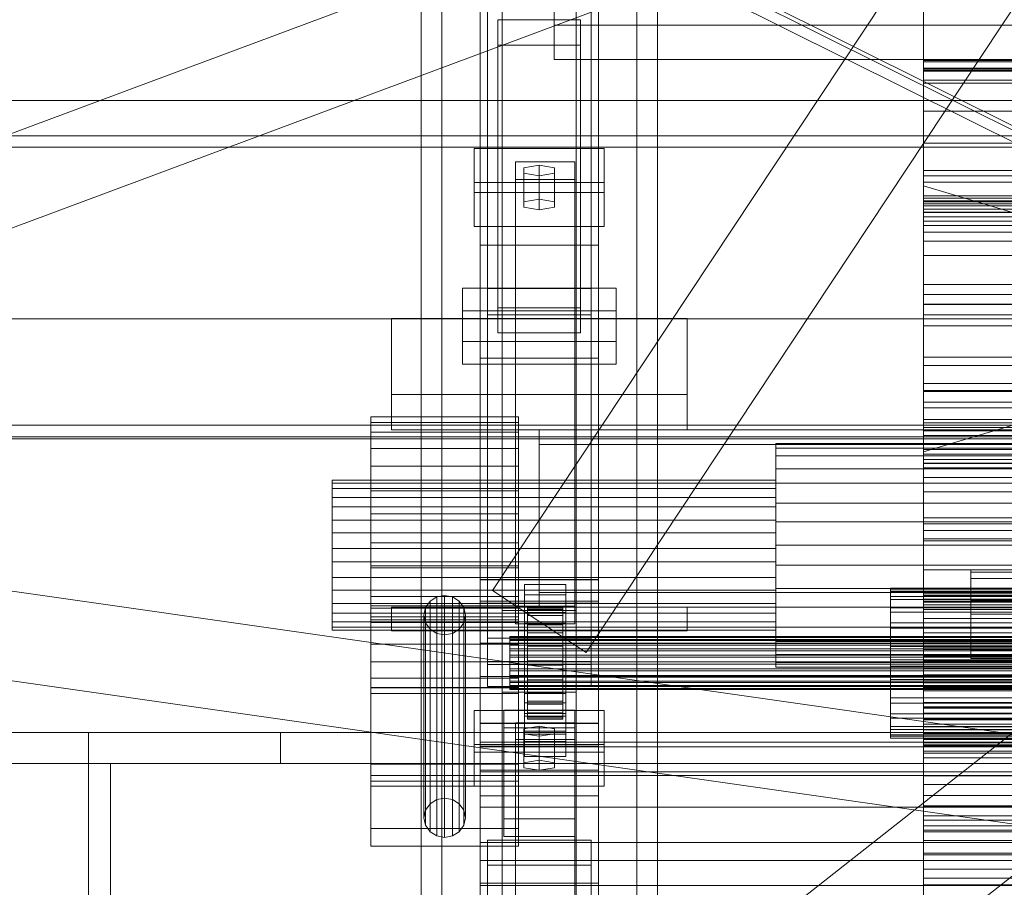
# Model space of a CAD drawing. Header units: millimetres. Extents: x -2233 to 65662, y -50530 to 6847.
# Tile 30 of 256: x -606 to -273, y -35692 to -35399. Entities that reach past the tile are written whole.
import ezdxf

# ---------------------------------------------------------------- set-up
doc = ezdxf.new("R2010")
doc.units = ezdxf.units.MM
for name, color, linetype, lineweight in [('COTAS_O', 1, 'Continuous', 0), ('frontal_C01', 7, 'Continuous', 0), ('frontal_C02', 7, 'Continuous', 0), ('frontal_C03', 7, 'Continuous', 0), ('frontal_C04', 7, 'Continuous', 0), ('frontal_mezcladora', 7, 'Continuous', 0), ('frontal_secador', 7, 'Continuous', 0)]:
    doc.layers.add(name, color=color, linetype=linetype, lineweight=lineweight)
doc.dimstyles.new('R19_100', dxfattribs={"dimtxt": 250, "dimasz": 150, "dimexe": 150, "dimexo": 80, "dimgap": 100, "dimtad": 1, "dimtih": 1, "dimtoh": 1, "dimdsep": 46, "dimcen": 0.09, "dimadec": 0, "dimazin": 0, "dimtfac": 1, "dimtdec": 4, "dimtofl": 0, "dimtmove": 0, "dimatfit": 3, "dimfxl": 1, "dimtolj": 1, "dimtzin": 0, "dimarcsym": 0})

# ---------------------------------------------------------------- blocks, each defined once
blk = doc.blocks.new('DIM_R32_41')
at = {"layer": 'COTAS_O'}
for p, q in [((-1850, -34800), (-1850, -35500)), ((-150, -34800), (-150, -35500)), ((-1850, -35500), (-1700, -35455)), ((-150, -35500), (-300, -35455)), ((-150, -35500), (-1850, -35500)), ((-1850, -35500), (-1700, -35545)), ((-150, -35500), (-300, -35545))]:
    blk.add_line(p, q, dxfattribs=at)
blk.add_text('1700 O', height=250, rotation=180, dxfattribs=at).set_placement((-1000, -35600))
blk = doc.blocks.new('DIM_R32_45')
at = {"layer": 'COTAS_O'}
for p, q in [((-1480, -35300), (-1330, -35255)), ((490, -35300), (340, -35255)), ((-1480, -36000), (-1480, -35300)), ((-1480, -35300), (490, -35300)), ((-1480, -35300), (-1330, -35345)), ((490, -35300), (340, -35345)), ((490, -36000), (490, -35300))]:
    blk.add_line(p, q, dxfattribs=at)
blk.add_text('1970 O', height=250, dxfattribs=at).set_placement((-495, -35200))
blk = doc.blocks.new('DIM_R32_47')
at = {"layer": 'COTAS_O'}
for p, q in [((-1400, -35300), (-1250, -35255)), ((1400, -35300), (1250, -35255)), ((-1400, -36000), (-1400, -35300)), ((-1400, -35300), (1400, -35300)), ((-1400, -35300), (-1250, -35345)), ((1400, -35300), (1250, -35345)), ((1400, -36000), (1400, -35300))]:
    blk.add_line(p, q, dxfattribs=at)
blk.add_text('2800 O', height=250, dxfattribs=at).set_placement((0, -35200))

msp = doc.modelspace()

# ---------------------------------------------------------------- linework, layer by layer
at = {"layer": 'frontal_C01'}
for p, q in [((-470, -35975), (-470, -34524.223)), ((-463, -35975), (-463, -34524.223)), ((-397, -35975), (-397, -34524.223)), ((-390, -35975), (-390, -34524.223)), ((-445.841, -35591.937), (-185.841, -35199.366)), ((-414.159, -35612.92), (-154.159, -35220.349)), ((-470, -35975), (-470, -35229.857)), ((-463, -35975), (-463, -35229.857)), ((-397, -35975), (-397, -35229.857)), ((-390, -35975), (-390, -35229.857)), ((-450, -35596.196), (-450, -35257.491)), ((-410, -35257.491), (-410, -35596.196)), ((-450, -35644.163), (-450, -35305.458)), ((-410, -35644.163), (-410, -35305.458)), ((-450, -35661.489), (-450, -35322.784)), ((-410, -35322.784), (-410, -35661.489)), ((-442.5, -35824.323), (-442.5, -35328.287)), ((-417.5, -35328.287), (-417.5, -35824.323)), ((-447.5, -35615.946), (-447.5, -35337.737)), ((-412.5, -35337.737), (-412.5, -35615.946)), ((-447.5, -35624.413), (-447.5, -35346.205)), ((-412.5, -35624.413), (-412.5, -35346.205)), ((-442.5, -35851.691), (-442.5, -35355.655)), ((-417.5, -35851.691), (-417.5, -35355.655)), ((-450, -35699.862), (-450, -35361.158)), ((-410, -35699.862), (-410, -35361.158)), ((-425, -35400.691), (-425, -35386.353)), ((-444, -35407.349), (-444, -35398.882)), ((-444, -35398.882), (-416, -35398.882)), ((-444, -35496.315), (-444, -35398.882)), ((-425, -35397.865), (-425, -35412.204)), ((-416, -35398.882), (-416, -35407.349)), ((-416, -35398.882), (-416, -35496.315)), ((425, -35400.691), (-425, -35400.691)), ((-425, -35400.691), (-425, -35412.204)), ((-416, -35407.349), (-444, -35407.349)), ((-444, -35407.349), (-444, -35504.782)), ((-416, -35504.782), (-416, -35407.349)), ((-425, -35412.204), (425, -35412.204)), ((-456, -35507.662), (-456, -35489.598)), ((-456, -35489.598), (-404, -35489.598)), ((-456, -35497.272), (-456, -35489.598)), ((-404, -35489.598), (-404, -35507.662)), ((-404, -35489.598), (-404, -35497.272)), ((-416, -35496.315), (-444, -35496.315)), ((-444, -35496.315), (-444, -35504.782)), ((-416, -35504.782), (-416, -35496.315)), ((-404, -35497.272), (-456, -35497.272)), ((-456, -35497.272), (-456, -35515.337)), ((-404, -35515.337), (-404, -35497.272)), ((-444, -35504.782), (-416, -35504.782)), ((-404, -35507.662), (-456, -35507.662)), ((-456, -35507.662), (-456, -35515.337)), ((-404, -35515.337), (-404, -35507.662)), ((-456, -35515.337), (-404, -35515.337)), ((-300, -35593.11), (-300, -35567.39)), ((-300, -35567.39), (-300, -35571.622)), ((-300, -35567.39), (300, -35567.39)), ((-300, -35574.515), (-300, -35569.436)), ((-300, -35569.436), (-300, -35594.884)), ((300, -35569.436), (-300, -35569.436)), ((-300, -35571.622), (-300, -35596.778)), ((300, -35571.622), (-300, -35571.622)), ((-300, -35599.284), (-300, -35574.515)), ((-300, -35574.515), (300, -35574.515)), ((-445.841, -35591.937), (-414.159, -35612.92)), ((-300, -35596.778), (-300, -35593.11)), ((300, -35593.11), (-300, -35593.11)), ((-300, -35642.191), (-300, -35593.594)), ((-300, -35593.594), (300, -35593.594)), ((-300, -35595.946), (-300, -35593.594)), ((-410, -35595.59), (-450, -35595.59)), ((-450, -35595.59), (-450, -35644.769)), ((-450, -35813.418), (-450, -35595.59)), ((-450, -35644.163), (-450, -35596.196)), ((-450, -35596.196), (-410, -35596.196)), ((-410, -35644.769), (-410, -35595.59)), ((-410, -35595.59), (-410, -35813.418)), ((-410, -35596.196), (-410, -35644.163)), ((-300, -35594.884), (-300, -35599.284)), ((-300, -35594.884), (300, -35594.884)), ((300, -35595.501), (-300, -35595.501)), ((-300, -35595.501), (-300, -35643.468)), ((-300, -35595.501), (-300, -35598.324)), ((300, -35595.946), (-300, -35595.946)), ((-300, -35595.946), (-300, -35644.543)), ((-300, -35596.778), (300, -35596.778)), ((-300, -35646.29), (-300, -35598.324)), ((-300, -35598.324), (300, -35598.324)), ((300, -35599.284), (-300, -35599.284)), ((-450, -35621.028), (-450, -35609.738)), ((-450, -35609.738), (450, -35609.738)), ((-450, -35643.314), (-450, -35609.738)), ((-300, -35631.655), (-300, -35611.874)), ((-300, -35611.874), (-300, -35624.284)), ((-300, -35611.874), (300, -35611.874)), ((-412.5, -35615.946), (-447.5, -35615.946)), ((-447.5, -35615.946), (-447.5, -35624.413)), ((-412.5, -35624.413), (-412.5, -35615.946)), ((-300, -35631.341), (-300, -35618.311)), ((-300, -35618.311), (-300, -35637.232)), ((300, -35618.311), (-300, -35618.311)), ((450, -35621.028), (-450, -35621.028)), ((-450, -35621.028), (-450, -35654.605)), ((-447.5, -35624.413), (-412.5, -35624.413)), ((-300, -35624.284), (-300, -35642.407)), ((300, -35624.284), (-300, -35624.284)), ((-452, -35646.63), (-452, -35632.518)), ((-452, -35632.518), (-408, -35632.518)), ((-452, -35644.03), (-452, -35632.518)), ((-408, -35632.518), (-408, -35646.63)), ((-408, -35632.518), (-408, -35644.03)), ((-300, -35648.522), (-300, -35631.341)), ((-300, -35631.341), (300, -35631.341)), ((-300, -35642.407), (-300, -35631.655)), ((300, -35631.655), (-300, -35631.655)), ((-300, -35669.659), (-300, -35633.453)), ((-300, -35633.453), (300, -35633.453)), ((-300, -35640.35), (-300, -35633.453)), ((-438, -35642.397), (-438, -35636.751)), ((-438, -35636.751), (-418, -35636.751)), ((-438, -35787.921), (-438, -35636.751)), ((-418, -35636.751), (-418, -35642.397)), ((-418, -35636.751), (-418, -35787.921)), ((-430, -35637.881), (-435.196, -35638.727)), ((-435.196, -35638.727), (-435.196, -35640.421)), ((-435.196, -35650.239), (-435.196, -35638.727)), ((-424.804, -35638.727), (-430, -35637.881)), ((-430, -35649.393), (-430, -35637.881)), ((-424.804, -35640.421), (-424.804, -35638.727)), ((-424.804, -35650.239), (-424.804, -35638.727)), ((-300, -35637.232), (-300, -35648.522)), ((-300, -35637.232), (300, -35637.232)), ((300, -35639.133), (-300, -35639.133)), ((-300, -35639.133), (-300, -35673.617)), ((-300, -35639.133), (-300, -35646.374)), ((-300, -35643.367), (-300, -35640.036)), ((-300, -35640.036), (-300, -35644.879)), ((300, -35640.036), (-300, -35640.036)), ((450, -35643.314), (-450, -35643.314)), ((-450, -35643.314), (-450, -35654.605)), ((-418, -35642.397), (-438, -35642.397)), ((-438, -35642.397), (-438, -35793.566)), ((-435.196, -35640.421), (-430, -35641.268)), ((-435.196, -35651.933), (-435.196, -35640.421)), ((-430, -35641.268), (-424.804, -35640.421)), ((-430, -35641.268), (-430, -35652.78)), ((-424.804, -35651.933), (-424.804, -35640.421)), ((-418, -35793.566), (-418, -35642.397)), ((300, -35640.35), (-300, -35640.35)), ((-300, -35640.35), (-300, -35676.555)), ((300, -35642.191), (-300, -35642.191)), ((-300, -35642.191), (-300, -35644.543)), ((-300, -35642.407), (300, -35642.407)), ((-300, -35654.647), (-300, -35643.367)), ((300, -35643.367), (-300, -35643.367)), ((-300, -35643.468), (300, -35643.468)), ((-300, -35646.29), (-300, -35643.468)), ((-408, -35644.03), (-452, -35644.03)), ((-452, -35644.03), (-452, -35658.142)), ((-408, -35646.63), (-452, -35646.63)), ((-452, -35646.63), (-452, -35658.142)), ((-410, -35644.163), (-450, -35644.163)), ((-450, -35644.769), (-410, -35644.769)), ((-450, -35862.596), (-450, -35644.769)), ((-450, -35653.355), (-450, -35644.888)), ((-450, -35644.888), (450, -35644.888)), ((-450, -35683.261), (-450, -35644.888)), ((-410, -35862.596), (-410, -35644.769)), ((-408, -35658.142), (-408, -35644.03)), ((-408, -35658.142), (-408, -35646.63)), ((-300, -35644.543), (300, -35644.543)), ((-300, -35644.879), (-300, -35657.568)), ((300, -35644.879), (-300, -35644.879)), ((300, -35646.29), (-300, -35646.29)), ((-300, -35680.858), (-300, -35646.374)), ((-300, -35646.374), (300, -35646.374)), ((-435.196, -35650.239), (-430, -35649.393)), ((-435.196, -35651.933), (-435.196, -35650.239)), ((-430, -35649.393), (-424.804, -35650.239)), ((-424.804, -35650.239), (-424.804, -35651.933)), ((300, -35648.522), (-300, -35648.522)), ((450, -35653.355), (-450, -35653.355)), ((-450, -35653.355), (-450, -35691.729)), ((-430, -35652.78), (-435.196, -35651.933)), ((-424.804, -35651.933), (-430, -35652.78)), ((-450, -35654.605), (450, -35654.605)), ((-300, -35673.107), (-300, -35654.647)), ((300, -35654.647), (-300, -35654.647)), ((-452, -35658.142), (-408, -35658.142)), ((-300, -35657.568), (-300, -35677.238)), ((300, -35657.568), (-300, -35657.568)), ((-450, -35699.862), (-450, -35661.489)), ((-450, -35661.489), (-410, -35661.489)), ((-450, -35829.768), (-450, -35661.489)), ((-410, -35661.489), (-410, -35699.862)), ((-410, -35661.489), (-410, -35829.768)), ((300, -35669.659), (-300, -35669.659)), ((-300, -35669.659), (-300, -35676.555)), ((-300, -35697.488), (-300, -35673.107)), ((300, -35673.107), (-300, -35673.107)), ((-447.5, -35684.909), (-447.5, -35676.442)), ((-447.5, -35676.442), (-412.5, -35676.442)), ((-447.5, -35833.773), (-447.5, -35676.442)), ((-412.5, -35676.442), (-412.5, -35684.909)), ((-412.5, -35676.442), (-412.5, -35833.773)), ((-300, -35673.617), (300, -35673.617)), ((-300, -35680.858), (-300, -35673.617)), ((-300, -35676.555), (300, -35676.555)), ((-300, -35677.238), (-300, -35702.547)), ((300, -35677.238), (-300, -35677.238)), ((450, -35683.261), (-450, -35683.261)), ((-450, -35683.261), (-450, -35691.729)), ((300, -35680.858), (-300, -35680.858)), ((-412.5, -35684.909), (-447.5, -35684.909)), ((-447.5, -35842.241), (-447.5, -35684.909)), ((-412.5, -35842.241), (-412.5, -35684.909)), ((-450, -35691.729), (450, -35691.729))]:
    msp.add_line(p, q, dxfattribs=at)
at = {"layer": 'frontal_C02'}
for p, q in [((-470, -35975), (-470, -34035.57)), ((-463, -35975), (-463, -34035.57)), ((-397, -35975), (-397, -34035.57)), ((-390, -35975), (-390, -34035.57)), ((-470, -35975), (-470, -34840.309)), ((-463, -35975), (-463, -34840.309)), ((-397, -35975), (-397, -34840.309)), ((-390, -35975), (-390, -34840.309)), ((-450, -35475.098), (-450, -35117.436)), ((-410, -35117.436), (-410, -35475.098)), ((-442.5, -35598.77), (-442.5, -35122.744)), ((-417.5, -35122.744), (-417.5, -35598.77)), ((-442.5, -35626.336), (-442.5, -35150.31)), ((-417.5, -35626.336), (-417.5, -35150.31)), ((-450, -35513.28), (-450, -35155.618)), ((-410, -35513.28), (-410, -35155.618)), ((-450, -35588.316), (-450, -35293.654)), ((-410, -35293.654), (-410, -35588.316)), ((-450, -35636.79), (-450, -35342.128)), ((-410, -35636.79), (-410, -35342.128)), ((-300, -35412.599), (-300, -35386.799)), ((-300, -35390.233), (-300, -35415.574)), ((-300, -35390.743), (-300, -35416.016)), ((-300, -35420.221), (-300, -35395.596)), ((-300, -35416.016), (-300, -35412.599)), ((300, -35412.599), (-300, -35412.599)), ((-300, -35461.821), (-300, -35413.037)), ((-300, -35413.037), (300, -35413.037)), ((-300, -35415.228), (-300, -35413.037)), ((300, -35415.228), (-300, -35415.228)), ((-300, -35415.228), (-300, -35464.013)), ((-300, -35415.574), (-300, -35420.221)), ((-300, -35415.574), (300, -35415.574)), ((-300, -35416.016), (300, -35416.016)), ((300, -35416.236), (-300, -35416.236)), ((-300, -35416.236), (-300, -35463.964)), ((-300, -35416.236), (-300, -35419.217)), ((-300, -35466.944), (-300, -35419.217)), ((-300, -35419.217), (300, -35419.217)), ((300, -35420.221), (-300, -35420.221)), ((-300, -35449.832), (-300, -35429.771)), ((-300, -35429.771), (-300, -35441.964)), ((-300, -35429.771), (300, -35429.771)), ((-452, -35457.302), (-452, -35442.4)), ((-452, -35442.4), (-408, -35442.4)), ((-452, -35453.854), (-452, -35442.4)), ((-408, -35442.4), (-408, -35457.302)), ((-408, -35442.4), (-408, -35453.854)), ((-300, -35453.803), (-300, -35440.571)), ((-300, -35440.571), (-300, -35459.19)), ((300, -35440.571), (-300, -35440.571)), ((-300, -35441.964), (-300, -35460.397)), ((300, -35441.964), (-300, -35441.964)), ((-438, -35452.832), (-438, -35446.871)), ((-438, -35446.871), (-418, -35446.871)), ((-438, -35597.285), (-438, -35446.871)), ((-418, -35446.871), (-418, -35452.832)), ((-418, -35446.871), (-418, -35597.285)), ((-430, -35448.063), (-435.196, -35448.957)), ((-435.196, -35448.957), (-435.196, -35450.745)), ((-435.196, -35460.412), (-435.196, -35448.957)), ((-424.804, -35448.957), (-430, -35448.063)), ((-430, -35459.517), (-430, -35448.063)), ((-424.804, -35450.745), (-424.804, -35448.957)), ((-424.804, -35460.412), (-424.804, -35448.957)), ((-300, -35460.397), (-300, -35449.832)), ((300, -35449.832), (-300, -35449.832)), ((-418, -35452.832), (-438, -35452.832)), ((-438, -35452.832), (-438, -35603.246)), ((-435.196, -35450.745), (-430, -35451.639)), ((-435.196, -35462.2), (-435.196, -35450.745)), ((-430, -35451.639), (-424.804, -35450.745)), ((-430, -35451.639), (-430, -35463.094)), ((-424.804, -35462.2), (-424.804, -35450.745)), ((-418, -35603.246), (-418, -35452.832)), ((-300, -35488.364), (-300, -35451.595)), ((-300, -35451.595), (300, -35451.595)), ((-300, -35458.371), (-300, -35451.595)), ((-408, -35453.854), (-452, -35453.854)), ((-452, -35453.854), (-452, -35468.757)), ((-408, -35468.757), (-408, -35453.854)), ((-300, -35470.655), (-300, -35453.803)), ((-300, -35453.803), (300, -35453.803)), ((-408, -35457.302), (-452, -35457.302)), ((-452, -35457.302), (-452, -35468.757)), ((-435.196, -35460.412), (-430, -35459.517)), ((-435.196, -35462.2), (-435.196, -35460.412)), ((-430, -35459.517), (-424.804, -35460.412)), ((-424.804, -35460.412), (-424.804, -35462.2)), ((-408, -35468.757), (-408, -35457.302)), ((300, -35458.371), (-300, -35458.371)), ((-300, -35458.371), (-300, -35495.141)), ((-300, -35459.19), (-300, -35470.655)), ((-300, -35459.19), (300, -35459.19)), ((-300, -35462.917), (-300, -35460.1)), ((-300, -35460.1), (-300, -35465.454)), ((300, -35460.1), (-300, -35460.1)), ((-300, -35460.397), (300, -35460.397)), ((-430, -35463.094), (-435.196, -35462.2)), ((-424.804, -35462.2), (-430, -35463.094)), ((300, -35461.124), (-300, -35461.124)), ((-300, -35461.124), (-300, -35495.006)), ((-300, -35461.124), (-300, -35468.478)), ((300, -35461.821), (-300, -35461.821)), ((-300, -35461.821), (-300, -35464.013)), ((-300, -35473.713), (-300, -35462.917)), ((300, -35462.917), (-300, -35462.917)), ((-300, -35463.964), (300, -35463.964)), ((-300, -35466.944), (-300, -35463.964)), ((-300, -35464.013), (300, -35464.013)), ((-300, -35465.454), (-300, -35478.614)), ((300, -35465.454), (-300, -35465.454)), ((300, -35466.944), (-300, -35466.944)), ((-452, -35468.757), (-408, -35468.757)), ((-300, -35502.36), (-300, -35468.478)), ((-300, -35468.478), (300, -35468.478)), ((300, -35470.655), (-300, -35470.655)), ((-300, -35491.753), (-300, -35473.713)), ((300, -35473.713), (-300, -35473.713)), ((-450, -35513.28), (-450, -35475.098)), ((-450, -35475.098), (-410, -35475.098)), ((-450, -35652.796), (-450, -35475.098)), ((-410, -35475.098), (-410, -35513.28)), ((-410, -35475.098), (-410, -35652.796)), ((-300, -35478.614), (-300, -35498.683)), ((300, -35478.614), (-300, -35478.614)), ((-447.5, -35498.659), (-447.5, -35489.718)), ((-447.5, -35489.718), (-412.5, -35489.718)), ((-447.5, -35608.082), (-447.5, -35489.718)), ((-412.5, -35489.718), (-412.5, -35498.659)), ((-412.5, -35489.718), (-412.5, -35608.082)), ((300, -35488.364), (-300, -35488.364)), ((-300, -35488.364), (-300, -35495.141)), ((-300, -35515.806), (-300, -35491.753)), ((300, -35491.753), (-300, -35491.753)), ((-300, -35495.006), (300, -35495.006)), ((-300, -35502.36), (-300, -35495.006)), ((-300, -35495.141), (300, -35495.141)), ((-480, -35525.585), (-480, -35499.86)), ((-480, -35499.86), (-380, -35499.86)), ((-480, -35537.585), (-480, -35499.86)), ((-412.5, -35498.659), (-447.5, -35498.659)), ((-447.5, -35617.024), (-447.5, -35498.659)), ((-412.5, -35617.024), (-412.5, -35498.659)), ((-380, -35499.86), (-380, -35525.585)), ((-380, -35499.86), (-380, -35537.585)), ((-300, -35498.683), (-300, -35524.294)), ((300, -35498.683), (-300, -35498.683)), ((300, -35502.36), (-300, -35502.36)), ((-410, -35513.28), (-450, -35513.28)), ((-450, -35690.978), (-450, -35513.28)), ((-410, -35690.978), (-410, -35513.28)), ((-300, -35521.943), (-300, -35512.996)), ((-300, -35512.996), (-300, -35530.172)), ((-300, -35512.996), (300, -35512.996)), ((-300, -35544.234), (-300, -35515.806)), ((300, -35515.806), (-300, -35515.806)), ((-300, -35536.826), (-300, -35521.943)), ((300, -35521.943), (-300, -35521.943)), ((-380, -35525.585), (-480, -35525.585)), ((-480, -35525.585), (-480, -35537.585)), ((-380, -35537.585), (-380, -35525.585)), ((-300, -35524.294), (-300, -35553.701)), ((300, -35524.294), (-300, -35524.294)), ((-300, -35539.461), (-300, -35524.558)), ((-300, -35524.558), (300, -35524.558)), ((-300, -35534.104), (-300, -35524.558)), ((-300, -35545.825), (-300, -35528.269)), ((-300, -35528.269), (-300, -35535.177)), ((300, -35528.269), (-300, -35528.269)), ((-300, -35530.172), (-300, -35536.826)), ((300, -35530.172), (-300, -35530.172)), ((-487, -35538.371), (-487, -35533.19)), ((-487, -35533.19), (-487, -35535.136)), ((-437, -35533.19), (-487, -35533.19)), ((-437, -35535.136), (-437, -35533.19)), ((-437, -35533.19), (-437, -35538.371)), ((-487, -35535.136), (-487, -35543.912)), ((-437, -35535.136), (-487, -35535.136)), ((-437, -35543.912), (-437, -35535.136)), ((300, -35534.104), (-300, -35534.104)), ((-300, -35534.104), (-300, -35549.007)), ((-300, -35535.177), (-300, -35550.389)), ((-300, -35535.177), (300, -35535.177)), ((-300, -35536.826), (300, -35536.826)), ((-487, -35549.889), (-487, -35538.371)), ((-437, -35538.371), (-487, -35538.371)), ((-480, -35537.585), (-380, -35537.585)), ((-437, -35538.371), (-437, -35549.889)), ((-430, -35537.585), (-430, -35542.585)), ((430, -35537.585), (-430, -35537.585)), ((300, -35537.865), (-300, -35537.865)), ((-300, -35537.865), (-300, -35548.823)), ((-300, -35537.865), (-300, -35547.622)), ((300, -35539.461), (-300, -35539.461)), ((-300, -35539.461), (-300, -35549.007)), ((430, -35542.585), (-430, -35542.585)), ((-430, -35542.585), (-430, -35592.585)), ((-350, -35546.343), (-350, -35542.154)), ((-350, -35542.154), (-350, -35543.727)), ((350, -35542.154), (-350, -35542.154)), ((-487, -35543.912), (-487, -35558.182)), ((-437, -35543.912), (-487, -35543.912)), ((-437, -35558.182), (-437, -35543.912)), ((-350, -35543.727), (-350, -35550.822)), ((350, -35543.727), (-350, -35543.727)), ((-350, -35555.655), (-350, -35546.343)), ((350, -35546.343), (-350, -35546.343)), ((-300, -35575.099), (-300, -35544.234)), ((-300, -35544.234), (300, -35544.234)), ((-300, -35550.389), (-300, -35545.825)), ((-300, -35545.825), (300, -35545.825)), ((-487, -35565.992), (-487, -35549.889)), ((-437, -35549.889), (-487, -35549.889)), ((-437, -35549.889), (-437, -35565.992)), ((-300, -35558.58), (-300, -35547.622)), ((-300, -35547.622), (300, -35547.622)), ((-300, -35548.823), (300, -35548.823)), ((-300, -35558.58), (-300, -35548.823)), ((-300, -35549.007), (300, -35549.007)), ((-350, -35550.822), (-350, -35562.36)), ((350, -35550.822), (-350, -35550.822)), ((300, -35550.389), (-300, -35550.389)), ((-500, -35557.414), (-500, -35554.603)), ((-500, -35554.603), (-500, -35555.659)), ((-350, -35554.603), (-500, -35554.603)), ((-500, -35555.659), (-500, -35560.42)), ((-350, -35555.659), (-500, -35555.659)), ((-350, -35555.659), (-350, -35554.603)), ((-350, -35554.603), (-350, -35557.414)), ((-350, -35568.674), (-350, -35555.655)), ((350, -35555.655), (-350, -35555.655)), ((-350, -35560.42), (-350, -35555.659)), ((-300, -35553.701), (-300, -35584.901)), ((300, -35553.701), (-300, -35553.701)), ((-500, -35563.663), (-500, -35557.414)), ((-350, -35557.414), (-500, -35557.414)), ((-487, -35558.182), (-487, -35575.773)), ((-437, -35558.182), (-487, -35558.182)), ((-437, -35575.773), (-437, -35558.182)), ((-350, -35557.414), (-350, -35563.663)), ((300, -35558.58), (-300, -35558.58)), ((-500, -35560.42), (-500, -35568.163)), ((-350, -35560.42), (-500, -35560.42)), ((-500, -35572.4), (-500, -35563.663)), ((-350, -35563.663), (-500, -35563.663)), ((-350, -35568.163), (-350, -35560.42)), ((-350, -35562.36), (-350, -35576.583)), ((350, -35562.36), (-350, -35562.36)), ((-350, -35563.663), (-350, -35572.4)), ((-487, -35584.227), (-487, -35565.992)), ((-487, -35565.992), (-437, -35565.992)), ((-437, -35565.992), (-437, -35584.227)), ((-500, -35568.163), (-500, -35577.707)), ((-350, -35568.163), (-500, -35568.163)), ((-350, -35577.707), (-350, -35568.163)), ((-350, -35583.417), (-350, -35568.674)), ((-350, -35568.674), (350, -35568.674)), ((-500, -35582.293), (-500, -35572.4)), ((-500, -35572.4), (-350, -35572.4)), ((-441.754, -35775.364), (-181.754, -35570.656)), ((-350, -35572.4), (-350, -35582.293)), ((-487, -35575.773), (-487, -35594.008)), ((-437, -35575.773), (-487, -35575.773)), ((-437, -35594.008), (-437, -35575.773)), ((-350, -35576.583), (-350, -35591.326)), ((350, -35576.583), (-350, -35576.583)), ((-300, -35606.299), (-300, -35575.099)), ((300, -35575.099), (-300, -35575.099)), ((-500, -35577.707), (-500, -35587.6)), ((-350, -35577.707), (-500, -35577.707)), ((-350, -35587.6), (-350, -35577.707)), ((-500, -35591.837), (-500, -35582.293)), ((-350, -35582.293), (-500, -35582.293)), ((-487, -35658.117), (-487, -35583.604)), ((-487, -35583.604), (-437, -35583.604)), ((-487, -35597.922), (-487, -35583.604)), ((-437, -35583.604), (-437, -35658.117)), ((-437, -35583.604), (-437, -35597.922)), ((-350, -35582.293), (-350, -35591.837)), ((-350, -35597.64), (-350, -35583.417)), ((350, -35583.417), (-350, -35583.417)), ((-487, -35601.818), (-487, -35584.227)), ((-437, -35584.227), (-487, -35584.227)), ((-437, -35584.227), (-437, -35601.818)), ((-300, -35584.901), (-300, -35615.766)), ((300, -35584.901), (-300, -35584.901)), ((-500, -35587.6), (-500, -35596.337)), ((-350, -35587.6), (-500, -35587.6)), ((-410, -35588.205), (-450, -35588.205)), ((-450, -35588.205), (-450, -35636.9)), ((-450, -35723.904), (-450, -35588.205)), ((-450, -35636.79), (-450, -35588.316)), ((-450, -35588.316), (-410, -35588.316)), ((-435, -35593.467), (-435, -35589.89)), ((-435, -35589.89), (-421, -35589.89)), ((-435, -35629.982), (-435, -35589.89)), ((-421, -35589.89), (-421, -35593.467)), ((-421, -35589.89), (-421, -35629.982)), ((-410, -35636.9), (-410, -35588.205)), ((-410, -35588.205), (-410, -35723.904)), ((-410, -35588.316), (-410, -35636.79)), ((-350, -35596.337), (-350, -35587.6)), ((-500, -35599.58), (-500, -35591.837)), ((-350, -35591.837), (-500, -35591.837)), ((-462, -35593.617), (-464.679, -35594.126)), ((-459.321, -35594.126), (-462, -35593.617)), ((-462, -35662.169), (-462, -35593.617)), ((-421, -35593.467), (-435, -35593.467)), ((-435, -35593.467), (-435, -35633.558)), ((-430, -35592.585), (-430, -35597.585)), ((430, -35592.585), (-430, -35592.585)), ((-421, -35633.558), (-421, -35593.467)), ((-350, -35591.326), (-350, -35604.345)), ((350, -35591.326), (-350, -35591.326)), ((-350, -35591.837), (-350, -35599.58)), ((-311.15, -35592.248), (-311.15, -35591.114)), ((-311.15, -35591.114), (-311.15, -35591.711)), ((-311.15, -35591.114), (311.15, -35591.114)), ((-311.15, -35591.711), (-311.15, -35593.996)), ((-311.15, -35591.711), (311.15, -35591.711)), ((-311.15, -35595.033), (-311.15, -35592.248)), ((-311.15, -35592.248), (311.15, -35592.248)), ((-500, -35596.337), (-500, -35602.586)), ((-350, -35596.337), (-500, -35596.337)), ((-487, -35594.008), (-487, -35610.111)), ((-437, -35594.008), (-487, -35594.008)), ((-466.95, -35595.574), (-468.467, -35597.742)), ((-464.679, -35594.126), (-466.95, -35595.574)), ((-466.95, -35664.126), (-466.95, -35595.574)), ((-464.679, -35662.678), (-464.679, -35594.126)), ((-457.05, -35595.574), (-459.321, -35594.126)), ((-459.321, -35662.678), (-459.321, -35594.126)), ((-455.533, -35597.742), (-457.05, -35595.574)), ((-457.05, -35664.126), (-457.05, -35595.574)), ((-437, -35610.111), (-437, -35594.008)), ((-350, -35602.586), (-350, -35596.337)), ((-311.15, -35593.996), (-311.15, -35597.814)), ((-311.15, -35593.996), (311.15, -35593.996)), ((-311.15, -35599.281), (-311.15, -35595.033)), ((-311.15, -35595.033), (311.15, -35595.033)), ((-500, -35604.341), (-500, -35599.58)), ((-350, -35599.58), (-500, -35599.58)), ((-487, -35650.734), (-487, -35597.085)), ((-487, -35597.085), (-437, -35597.085)), ((-487, -35602.812), (-487, -35597.085)), ((-437, -35597.922), (-487, -35597.922)), ((-487, -35597.922), (-487, -35672.435)), ((-480, -35597.585), (-380, -35597.585)), ((-480, -35605.585), (-480, -35597.585)), ((-468.467, -35597.742), (-469, -35600.299)), ((-469, -35600.299), (-468.467, -35602.856)), ((-469, -35668.851), (-469, -35600.299)), ((-468.467, -35666.294), (-468.467, -35597.742)), ((-455, -35600.299), (-455.533, -35597.742)), ((-455.533, -35666.294), (-455.533, -35597.742)), ((-455.533, -35602.856), (-455, -35600.299)), ((-455, -35600.299), (-455, -35668.851)), ((-442.5, -35626.336), (-442.5, -35598.77)), ((-442.5, -35598.77), (-417.5, -35598.77)), ((-418, -35597.285), (-438, -35597.285)), ((-438, -35597.285), (-438, -35603.246)), ((-437, -35597.085), (-437, -35650.734)), ((-437, -35597.085), (-437, -35602.812)), ((-437, -35672.435), (-437, -35597.922)), ((-435, -35603.005), (-435, -35599.428)), ((-435, -35599.428), (-421, -35599.428)), ((-435, -35639.519), (-435, -35599.428)), ((-434, -35607.501), (-434, -35597.509)), ((-434, -35597.509), (-434, -35597.955)), ((-434, -35597.509), (-422, -35597.509)), ((-434, -35598.357), (-434, -35597.509)), ((-434, -35607.712), (-434, -35597.955)), ((-434, -35597.955), (-434, -35599.664)), ((-434, -35597.955), (-422, -35597.955)), ((-434, -35607.902), (-434, -35598.357)), ((-434, -35598.357), (-422, -35598.357)), ((-434, -35600.44), (-434, -35598.357)), ((-434, -35608.522), (-434, -35599.664)), ((-434, -35599.664), (-434, -35602.521)), ((-434, -35599.664), (-422, -35599.664)), ((430, -35597.585), (-430, -35597.585)), ((-422, -35597.955), (-422, -35597.509)), ((-422, -35597.509), (-422, -35607.501)), ((-422, -35597.509), (-422, -35598.357)), ((-422, -35599.664), (-422, -35597.955)), ((-422, -35597.955), (-422, -35607.712)), ((-422, -35598.357), (-422, -35607.902)), ((-422, -35598.357), (-422, -35600.44)), ((-422, -35602.521), (-422, -35599.664)), ((-422, -35599.664), (-422, -35608.522)), ((-421, -35599.428), (-421, -35603.005)), ((-421, -35599.428), (-421, -35639.519)), ((-418, -35603.246), (-418, -35597.285)), ((-417.5, -35598.77), (-417.5, -35626.336)), ((-380, -35605.585), (-380, -35597.585)), ((-350, -35609.178), (-350, -35597.64)), ((350, -35597.64), (-350, -35597.64)), ((-350, -35599.58), (-350, -35604.341)), ((-311.15, -35597.814), (-311.15, -35602.905)), ((-311.15, -35597.814), (311.15, -35597.814)), ((-311.15, -35604.702), (-311.15, -35599.281)), ((-311.15, -35599.281), (311.15, -35599.281)), ((-500, -35602.586), (-500, -35605.397)), ((-350, -35602.586), (-500, -35602.586)), ((-487, -35654.552), (-487, -35600.903)), ((-487, -35600.903), (-437, -35600.903)), ((-487, -35624.767), (-487, -35600.903)), ((-487, -35616.088), (-487, -35601.818)), ((-437, -35601.818), (-487, -35601.818)), ((-437, -35602.812), (-487, -35602.812)), ((-487, -35602.812), (-487, -35656.461)), ((-468.467, -35602.856), (-466.95, -35605.024)), ((-468.467, -35671.408), (-468.467, -35602.856)), ((-457.05, -35605.024), (-455.533, -35602.856)), ((-455.533, -35671.408), (-455.533, -35602.856)), ((-438, -35603.246), (-418, -35603.246)), ((-437, -35600.903), (-437, -35654.552)), ((-437, -35600.903), (-437, -35624.767)), ((-437, -35601.818), (-437, -35616.088)), ((-437, -35656.461), (-437, -35602.812)), ((-421, -35603.005), (-435, -35603.005)), ((-435, -35603.005), (-435, -35643.096)), ((-434, -35608.889), (-434, -35600.44)), ((-434, -35600.44), (-422, -35600.44)), ((-434, -35603.618), (-434, -35600.44)), ((-434, -35609.875), (-434, -35602.521)), ((-434, -35602.521), (-434, -35606.329)), ((-434, -35602.521), (-422, -35602.521)), ((-434, -35610.394), (-434, -35603.618)), ((-434, -35603.618), (-422, -35603.618)), ((-434, -35607.673), (-434, -35603.618)), ((-422, -35600.44), (-422, -35608.889)), ((-422, -35600.44), (-422, -35603.618)), ((-422, -35606.329), (-422, -35602.521)), ((-422, -35602.521), (-422, -35609.875)), ((-422, -35603.618), (-422, -35610.394)), ((-422, -35603.618), (-422, -35607.673)), ((-421, -35643.096), (-421, -35603.005)), ((-418.246, -35805.221), (-158.246, -35600.513)), ((-350, -35605.397), (-350, -35602.586)), ((-311.15, -35602.905), (-311.15, -35608.923)), ((-311.15, -35602.905), (311.15, -35602.905)), ((-300, -35601.42), (-300, -35612.378)), ((300, -35601.42), (-300, -35601.42)), ((-300, -35601.42), (-300, -35611.177)), ((-500, -35605.397), (-500, -35604.341)), ((-350, -35604.341), (-500, -35604.341)), ((-350, -35605.397), (-500, -35605.397)), ((-480, -35605.585), (-380, -35605.585)), ((-470, -35605.585), (-463, -35605.585)), ((-470, -35975), (-470, -35605.585)), ((-466.95, -35605.024), (-464.679, -35606.472)), ((-466.95, -35673.576), (-466.95, -35605.024)), ((-464.679, -35606.472), (-462, -35606.981)), ((-464.679, -35675.024), (-464.679, -35606.472)), ((-463, -35975), (-463, -35605.585)), ((-463, -35605.585), (-397, -35605.585)), ((-462, -35606.981), (-459.321, -35606.472)), ((-459.321, -35606.472), (-457.05, -35605.024)), ((-459.321, -35675.024), (-459.321, -35606.472)), ((-457.05, -35673.576), (-457.05, -35605.024)), ((-434, -35611.679), (-434, -35606.329)), ((-434, -35606.329), (-434, -35610.83)), ((-434, -35606.329), (-422, -35606.329)), ((-422, -35610.83), (-422, -35606.329)), ((-422, -35606.329), (-422, -35611.679)), ((-397, -35605.585), (-390, -35605.585)), ((-397, -35975), (-397, -35605.585)), ((-390, -35975), (-390, -35605.585)), ((-350, -35604.341), (-350, -35605.397)), ((-350, -35604.345), (-350, -35613.657)), ((350, -35604.345), (-350, -35604.345)), ((-311.15, -35610.927), (-311.15, -35604.702)), ((-311.15, -35604.702), (311.15, -35604.702)), ((-300, -35635.706), (-300, -35606.299)), ((300, -35606.299), (-300, -35606.299)), ((-487, -35610.111), (-487, -35621.629)), ((-437, -35610.111), (-487, -35610.111)), ((-462, -35675.533), (-462, -35606.981)), ((-412.5, -35608.082), (-447.5, -35608.082)), ((-447.5, -35608.082), (-447.5, -35617.024)), ((-440, -35607.902), (-440, -35607.501)), ((-440, -35607.501), (-440, -35607.712)), ((-440, -35607.501), (440, -35607.501)), ((-440, -35607.712), (-440, -35608.522)), ((-440, -35607.712), (440, -35607.712)), ((-440, -35608.889), (-440, -35607.902)), ((-440, -35607.902), (440, -35607.902)), ((-440, -35608.522), (-440, -35609.875)), ((-440, -35608.522), (440, -35608.522)), ((-440, -35610.394), (-440, -35608.889)), ((-440, -35608.889), (440, -35608.889)), ((-440, -35609.875), (-440, -35611.679)), ((-440, -35609.875), (440, -35609.875)), ((-437, -35621.629), (-437, -35610.111)), ((-434, -35607.712), (-434, -35607.501)), ((-422, -35607.501), (-434, -35607.501)), ((-434, -35607.501), (-434, -35607.902)), ((-434, -35612.315), (-434, -35607.673)), ((-434, -35607.673), (-422, -35607.673)), ((-434, -35612.329), (-434, -35607.673)), ((-434, -35608.522), (-434, -35607.712)), ((-422, -35607.712), (-434, -35607.712)), ((-422, -35607.902), (-434, -35607.902)), ((-434, -35607.902), (-434, -35608.889)), ((-434, -35609.875), (-434, -35608.522)), ((-422, -35608.522), (-434, -35608.522)), ((-422, -35608.889), (-434, -35608.889)), ((-434, -35608.889), (-434, -35610.394)), ((-434, -35611.679), (-434, -35609.875)), ((-422, -35609.875), (-434, -35609.875)), ((-422, -35607.501), (-422, -35607.712)), ((-422, -35607.902), (-422, -35607.501)), ((-422, -35607.673), (-422, -35612.315)), ((-422, -35607.673), (-422, -35612.329)), ((-422, -35607.712), (-422, -35608.522)), ((-422, -35608.889), (-422, -35607.902)), ((-422, -35608.522), (-422, -35609.875)), ((-422, -35610.394), (-422, -35608.889)), ((-422, -35609.875), (-422, -35611.679)), ((-412.5, -35617.024), (-412.5, -35608.082)), ((-350, -35616.273), (-350, -35609.178)), ((350, -35609.178), (-350, -35609.178)), ((-311.15, -35608.923), (-311.15, -35615.456)), ((311.15, -35608.923), (-311.15, -35608.923)), ((-300, -35624.823), (-300, -35609.611)), ((-300, -35609.611), (-300, -35614.175)), ((300, -35609.611), (-300, -35609.611)), ((-440, -35612.315), (-440, -35610.394)), ((-440, -35610.394), (440, -35610.394)), ((-440, -35611.679), (-440, -35613.811)), ((-440, -35611.679), (440, -35611.679)), ((-440, -35614.521), (-440, -35612.315)), ((-440, -35612.315), (440, -35612.315)), ((-422, -35610.394), (-434, -35610.394)), ((-434, -35610.394), (-434, -35612.315)), ((-434, -35610.83), (-434, -35613.811)), ((-422, -35610.83), (-434, -35610.83)), ((-434, -35610.83), (-434, -35615.717)), ((-434, -35613.811), (-434, -35611.679)), ((-422, -35611.679), (-434, -35611.679)), ((-422, -35612.315), (-434, -35612.315)), ((-434, -35612.315), (-434, -35614.521)), ((-434, -35614.521), (-434, -35612.329)), ((-434, -35612.329), (-422, -35612.329)), ((-434, -35617.269), (-434, -35612.329)), ((-422, -35612.315), (-422, -35610.394)), ((-422, -35613.811), (-422, -35610.83)), ((-422, -35615.717), (-422, -35610.83)), ((-422, -35611.679), (-422, -35613.811)), ((-422, -35614.521), (-422, -35612.315)), ((-422, -35612.329), (-422, -35614.521)), ((-422, -35612.329), (-422, -35617.269)), ((-311.15, -35617.53), (-311.15, -35610.927)), ((-311.15, -35610.927), (311.15, -35610.927)), ((-300, -35610.993), (300, -35610.993)), ((-300, -35625.896), (-300, -35610.993)), ((-300, -35620.539), (-300, -35610.993)), ((-300, -35611.177), (300, -35611.177)), ((-300, -35622.135), (-300, -35611.177)), ((-300, -35612.378), (300, -35612.378)), ((-300, -35622.135), (-300, -35612.378)), ((-487, -35624.864), (-487, -35616.088)), ((-437, -35616.088), (-487, -35616.088)), ((-440, -35613.811), (-440, -35616.126)), ((440, -35613.811), (-440, -35613.811)), ((-440, -35616.861), (-440, -35614.521)), ((-440, -35614.521), (440, -35614.521)), ((-440, -35616.126), (-440, -35618.466)), ((-440, -35616.126), (440, -35616.126)), ((-440, -35619.176), (-440, -35616.861)), ((-440, -35616.861), (440, -35616.861)), ((-437, -35616.088), (-437, -35624.864)), ((-434, -35613.811), (-422, -35613.811)), ((-434, -35616.126), (-434, -35613.811)), ((-422, -35614.521), (-434, -35614.521)), ((-434, -35614.521), (-434, -35616.861)), ((-434, -35616.126), (-434, -35615.717)), ((-434, -35615.717), (-434, -35620.657)), ((-434, -35615.717), (-422, -35615.717)), ((-434, -35618.466), (-434, -35616.126)), ((-422, -35616.126), (-434, -35616.126)), ((-434, -35616.861), (-434, -35617.269)), ((-422, -35616.861), (-434, -35616.861)), ((-434, -35616.861), (-434, -35619.176)), ((-422, -35613.811), (-422, -35616.126)), ((-422, -35616.861), (-422, -35614.521)), ((-422, -35620.657), (-422, -35615.717)), ((-422, -35615.717), (-422, -35616.126)), ((-422, -35616.126), (-422, -35618.466)), ((-422, -35617.269), (-422, -35616.861)), ((-422, -35619.176), (-422, -35616.861)), ((-350, -35613.657), (-350, -35617.846)), ((350, -35613.657), (-350, -35613.657)), ((-350, -35617.846), (-350, -35616.273)), ((350, -35616.273), (-350, -35616.273)), ((-311.15, -35615.456), (-311.15, -35622.06)), ((-311.15, -35615.456), (311.15, -35615.456)), ((-300, -35614.175), (-300, -35631.731)), ((-300, -35614.175), (300, -35614.175)), ((-300, -35615.766), (-300, -35644.194)), ((300, -35615.766), (-300, -35615.766)), ((-447.5, -35617.024), (-412.5, -35617.024)), ((-440, -35618.466), (-440, -35620.671)), ((-440, -35618.466), (440, -35618.466)), ((-440, -35621.308), (-440, -35619.176)), ((-440, -35619.176), (440, -35619.176)), ((-434, -35617.269), (-422, -35617.269)), ((-434, -35622.156), (-434, -35617.269)), ((-434, -35620.671), (-434, -35618.466)), ((-434, -35618.466), (-434, -35620.657)), ((-422, -35618.466), (-434, -35618.466)), ((-434, -35619.176), (-434, -35622.156)), ((-422, -35619.176), (-434, -35619.176)), ((-434, -35619.176), (-434, -35621.308)), ((-422, -35617.269), (-422, -35622.156)), ((-422, -35620.657), (-422, -35618.466)), ((-422, -35618.466), (-422, -35620.671)), ((-422, -35622.156), (-422, -35619.176)), ((-422, -35621.308), (-422, -35619.176)), ((350, -35617.846), (-350, -35617.846)), ((-311.15, -35624.064), (-311.15, -35617.53)), ((-311.15, -35617.53), (311.15, -35617.53)), ((-487, -35621.629), (-487, -35626.81)), ((-437, -35621.629), (-487, -35621.629)), ((-440, -35620.671), (-440, -35622.592)), ((-440, -35620.671), (440, -35620.671)), ((-440, -35623.112), (-440, -35621.308)), ((-440, -35621.308), (440, -35621.308)), ((-440, -35622.592), (-440, -35624.097)), ((-440, -35622.592), (440, -35622.592)), ((-440, -35624.465), (-440, -35623.112)), ((-440, -35623.112), (440, -35623.112)), ((-437, -35626.81), (-437, -35621.629)), ((-434, -35620.657), (-434, -35625.313)), ((-434, -35620.657), (-422, -35620.657)), ((-434, -35622.592), (-434, -35620.671)), ((-434, -35620.671), (-434, -35625.313)), ((-422, -35620.671), (-434, -35620.671)), ((-434, -35621.308), (-434, -35626.657)), ((-422, -35621.308), (-434, -35621.308)), ((-434, -35621.308), (-434, -35623.112)), ((-434, -35622.156), (-422, -35622.156)), ((-434, -35626.657), (-434, -35622.156)), ((-434, -35624.097), (-434, -35622.592)), ((-434, -35622.592), (-434, -35629.368)), ((-422, -35622.592), (-434, -35622.592)), ((-434, -35623.112), (-434, -35630.466)), ((-422, -35623.112), (-434, -35623.112)), ((-434, -35623.112), (-434, -35624.465)), ((-422, -35625.313), (-422, -35620.657)), ((-422, -35625.313), (-422, -35620.671)), ((-422, -35620.671), (-422, -35622.592)), ((-422, -35626.657), (-422, -35621.308)), ((-422, -35623.112), (-422, -35621.308)), ((-422, -35622.156), (-422, -35626.657)), ((-422, -35629.368), (-422, -35622.592)), ((-422, -35622.592), (-422, -35624.097)), ((-422, -35630.466), (-422, -35623.112)), ((-422, -35624.465), (-422, -35623.112)), ((-311.15, -35622.06), (-311.15, -35628.284)), ((-311.15, -35622.06), (311.15, -35622.06)), ((-300, -35620.539), (-300, -35635.442)), ((300, -35620.539), (-300, -35620.539)), ((300, -35622.135), (-300, -35622.135)), ((-300, -35623.174), (-300, -35638.057)), ((-300, -35629.828), (-300, -35623.174)), ((-300, -35623.174), (300, -35623.174)), ((-437, -35624.767), (-487, -35624.767)), ((-487, -35624.767), (-487, -35678.416)), ((-487, -35626.81), (-487, -35624.864)), ((-437, -35624.864), (-487, -35624.864)), ((-437, -35626.81), (-487, -35626.81)), ((-417.5, -35626.336), (-442.5, -35626.336)), ((-440, -35624.097), (-440, -35625.084)), ((-440, -35624.097), (440, -35624.097)), ((-440, -35625.274), (-440, -35624.465)), ((-440, -35624.465), (440, -35624.465)), ((-440, -35625.084), (-440, -35625.486)), ((-440, -35625.084), (440, -35625.084)), ((-440, -35625.486), (-440, -35625.274)), ((-440, -35625.274), (440, -35625.274)), ((-440, -35625.486), (440, -35625.486)), ((-437, -35678.416), (-437, -35624.767)), ((-437, -35624.864), (-437, -35626.81)), ((-435, -35640.53), (-435, -35626.82)), ((-435, -35626.82), (-421, -35626.82)), ((-435, -35634.456), (-435, -35626.82)), ((-434, -35625.084), (-434, -35624.097)), ((-434, -35624.097), (-434, -35632.546)), ((-422, -35624.097), (-434, -35624.097)), ((-434, -35624.465), (-434, -35633.322)), ((-422, -35624.465), (-434, -35624.465)), ((-434, -35624.465), (-434, -35625.274)), ((-434, -35625.486), (-434, -35625.084)), ((-434, -35625.084), (-434, -35634.63)), ((-422, -35625.084), (-434, -35625.084)), ((-434, -35625.274), (-434, -35635.031)), ((-422, -35625.274), (-434, -35625.274)), ((-434, -35625.274), (-434, -35625.486)), ((-434, -35625.313), (-434, -35629.368)), ((-434, -35625.313), (-422, -35625.313)), ((-434, -35625.486), (-434, -35635.477)), ((-422, -35625.486), (-434, -35625.486)), ((-434, -35626.657), (-422, -35626.657)), ((-434, -35630.466), (-434, -35626.657)), ((-422, -35632.546), (-422, -35624.097)), ((-422, -35624.097), (-422, -35625.084)), ((-422, -35633.322), (-422, -35624.465)), ((-422, -35625.274), (-422, -35624.465)), ((-422, -35634.63), (-422, -35625.084)), ((-422, -35625.084), (-422, -35625.486)), ((-422, -35635.031), (-422, -35625.274)), ((-422, -35625.486), (-422, -35625.274)), ((-422, -35629.368), (-422, -35625.313)), ((-422, -35635.477), (-422, -35625.486)), ((-422, -35626.657), (-422, -35630.466)), ((-421, -35626.82), (-421, -35640.53)), ((-421, -35626.82), (-421, -35634.456)), ((-311.15, -35630.081), (-311.15, -35624.064)), ((-311.15, -35624.064), (311.15, -35624.064)), ((-300, -35631.731), (-300, -35624.823)), ((-300, -35624.823), (300, -35624.823)), ((300, -35625.896), (-300, -35625.896)), ((-300, -35625.896), (-300, -35635.442)), ((-421, -35629.982), (-435, -35629.982)), ((-435, -35629.982), (-435, -35633.558)), ((-434, -35629.368), (-434, -35632.546)), ((-434, -35629.368), (-422, -35629.368)), ((-422, -35632.546), (-422, -35629.368)), ((-421, -35633.558), (-421, -35629.982)), ((-311.15, -35628.284), (-311.15, -35633.705)), ((-311.15, -35628.284), (311.15, -35628.284)), ((-311.15, -35635.172), (-311.15, -35630.081)), ((-311.15, -35630.081), (311.15, -35630.081)), ((-300, -35647.004), (-300, -35629.828)), ((300, -35629.828), (-300, -35629.828)), ((-442, -35638.442), (-442, -35632.481)), ((-442, -35632.481), (-418, -35632.481)), ((-442, -35669.249), (-442, -35632.481)), ((-435, -35633.558), (-421, -35633.558)), ((-434, -35630.466), (-422, -35630.466)), ((-434, -35633.322), (-434, -35630.466)), ((-434, -35632.546), (-434, -35634.63)), ((-434, -35632.546), (-422, -35632.546)), ((-434, -35633.322), (-422, -35633.322)), ((-434, -35635.031), (-434, -35633.322)), ((-422, -35630.466), (-422, -35633.322)), ((-422, -35634.63), (-422, -35632.546)), ((-422, -35633.322), (-422, -35635.031)), ((-418, -35632.481), (-418, -35638.442)), ((-418, -35632.481), (-418, -35669.249)), ((300, -35631.731), (-300, -35631.731)), ((-410, -35636.79), (-450, -35636.79)), ((-450, -35636.9), (-410, -35636.9)), ((-450, -35772.598), (-450, -35636.9)), ((-421, -35634.456), (-435, -35634.456)), ((-435, -35634.456), (-435, -35648.167)), ((-434, -35634.63), (-434, -35635.477)), ((-434, -35634.63), (-422, -35634.63)), ((-434, -35635.031), (-422, -35635.031)), ((-434, -35635.477), (-434, -35635.031)), ((-434, -35635.477), (-422, -35635.477)), ((-422, -35635.477), (-422, -35634.63)), ((-422, -35635.031), (-422, -35635.477)), ((-421, -35648.167), (-421, -35634.456)), ((-410, -35772.598), (-410, -35636.9)), ((-311.15, -35633.705), (-311.15, -35637.953)), ((-311.15, -35633.705), (311.15, -35633.705)), ((-311.15, -35638.991), (-311.15, -35635.172)), ((-311.15, -35635.172), (311.15, -35635.172)), ((-300, -35635.442), (300, -35635.442)), ((-300, -35661.317), (-300, -35635.706)), ((300, -35635.706), (-300, -35635.706)), ((-418, -35638.442), (-442, -35638.442)), ((-442, -35638.442), (-442, -35675.21)), ((-421, -35639.519), (-435, -35639.519)), ((-435, -35639.519), (-435, -35643.096)), ((-421, -35643.096), (-421, -35639.519)), ((-418, -35675.21), (-418, -35638.442)), ((-311.15, -35637.953), (-311.15, -35640.739)), ((-311.15, -35637.953), (311.15, -35637.953)), ((-311.15, -35641.276), (-311.15, -35638.991)), ((-311.15, -35638.991), (311.15, -35638.991)), ((-300, -35638.057), (-300, -35647.004)), ((300, -35638.057), (-300, -35638.057)), ((-421, -35640.53), (-435, -35640.53)), ((-435, -35640.53), (-435, -35648.167)), ((-435, -35643.096), (-421, -35643.096)), ((-421, -35648.167), (-421, -35640.53)), ((-311.15, -35640.739), (-311.15, -35641.872)), ((-311.15, -35640.739), (311.15, -35640.739)), ((-311.15, -35641.872), (-311.15, -35641.276)), ((-311.15, -35641.276), (311.15, -35641.276)), ((-311.15, -35641.872), (311.15, -35641.872)), ((-300, -35644.194), (-300, -35668.247)), ((300, -35644.194), (-300, -35644.194)), ((-435, -35648.167), (-421, -35648.167)), ((-300, -35647.004), (300, -35647.004)), ((-437, -35650.734), (-487, -35650.734)), ((-487, -35650.734), (-487, -35656.461)), ((-450, -35690.978), (-450, -35652.796)), ((-450, -35652.796), (-410, -35652.796)), ((-437, -35656.461), (-437, -35650.734)), ((-410, -35652.796), (-410, -35690.978)), ((-437, -35654.552), (-487, -35654.552)), ((-487, -35654.552), (-487, -35678.416)), ((-487, -35656.461), (-437, -35656.461)), ((-437, -35678.416), (-437, -35654.552)), ((-437, -35658.117), (-487, -35658.117)), ((-487, -35658.117), (-487, -35672.435)), ((-437, -35672.435), (-437, -35658.117)), ((-300, -35657.64), (-300, -35691.522)), ((300, -35657.64), (-300, -35657.64)), ((-300, -35657.64), (-300, -35664.994)), ((-466.95, -35664.126), (-464.679, -35662.678)), ((-464.679, -35662.678), (-462, -35662.169)), ((-462, -35662.169), (-459.321, -35662.678)), ((-459.321, -35662.678), (-457.05, -35664.126)), ((-300, -35681.386), (-300, -35661.317)), ((300, -35661.317), (-300, -35661.317)), ((-469, -35668.851), (-468.467, -35666.294)), ((-468.467, -35666.294), (-466.95, -35664.126)), ((-457.05, -35664.126), (-455.533, -35666.294)), ((-455.533, -35666.294), (-455, -35668.851)), ((-450, -35677.236), (-450, -35665.314)), ((-450, -35665.314), (450, -35665.314)), ((-450, -35698.723), (-450, -35665.314)), ((-300, -35664.859), (300, -35664.859)), ((-300, -35701.629), (-300, -35664.859)), ((-300, -35671.636), (-300, -35664.859)), ((-300, -35664.994), (300, -35664.994)), ((-300, -35698.876), (-300, -35664.994)), ((-468.467, -35671.408), (-469, -35668.851)), ((-455, -35668.851), (-455.533, -35671.408)), ((-418, -35669.249), (-442, -35669.249)), ((-442, -35669.249), (-442, -35675.21)), ((-418, -35675.21), (-418, -35669.249)), ((-300, -35668.247), (-300, -35686.287)), ((300, -35668.247), (-300, -35668.247)), ((-487, -35672.435), (-437, -35672.435)), ((-466.95, -35673.576), (-468.467, -35671.408)), ((-464.679, -35675.024), (-466.95, -35673.576)), ((-457.05, -35673.576), (-459.321, -35675.024)), ((-455.533, -35671.408), (-457.05, -35673.576)), ((-300, -35671.636), (-300, -35708.405)), ((300, -35671.636), (-300, -35671.636)), ((-462, -35675.533), (-464.679, -35675.024)), ((-459.321, -35675.024), (-462, -35675.533)), ((-442, -35675.21), (-418, -35675.21)), ((-487, -35678.416), (-437, -35678.416)), ((450, -35677.236), (-450, -35677.236)), ((-450, -35677.236), (-450, -35710.645)), ((-300, -35694.546), (-300, -35681.386)), ((300, -35681.386), (-300, -35681.386)), ((-300, -35686.287), (-300, -35697.083)), ((300, -35686.287), (-300, -35686.287)), ((-300, -35700.81), (-300, -35689.345)), ((-300, -35689.345), (-300, -35706.197)), ((300, -35689.345), (-300, -35689.345)), ((-410, -35690.978), (-450, -35690.978)), ((-300, -35691.522), (300, -35691.522)), ((-300, -35698.876), (-300, -35691.522))]:
    msp.add_line(p, q, dxfattribs=at)
at = {"layer": 'frontal_C03'}
for p, q in [((-1420.241, -35740.004), (1409.759, -34684.606)), ((-1409.759, -35768.113), (1420.241, -34712.715)), ((-1415, -35426.138), (1415, -35426.138)), ((-1496, -35438.03), (1496, -35438.03)), ((1496, -35441.958), (-1496, -35441.958)), ((1417.125, -35881.992), (-1412.875, -35477.043)), ((1412.875, -35911.689), (-1417.125, -35506.74)), ((1496, -35535.966), (-1496, -35535.966)), ((1496, -35539.895), (-1496, -35539.895)), ((-1496, -35540.648), (1496, -35540.648))]:
    msp.add_line(p, q, dxfattribs=at)
at = {"layer": 'frontal_C04'}
for p, q in [((-284, -35585.734), (-284, -35585)), ((314, -35585), (-284, -35585)), ((-284, -35587.865), (-284, -35585.734)), ((314, -35585.734), (-284, -35585.734)), ((-284, -35591.183), (-284, -35587.865)), ((314, -35587.865), (-284, -35587.865)), ((-284, -35595.365), (-284, -35591.183)), ((314, -35591.183), (-284, -35591.183)), ((-284, -35600), (-284, -35595.365)), ((314, -35595.365), (-284, -35595.365)), ((-284, -35600), (-284, -35604.635)), ((-284, -35600), (314, -35600)), ((-284, -35604.635), (-284, -35608.817)), ((314, -35604.635), (-284, -35604.635)), ((-284, -35608.817), (-284, -35612.135)), ((314, -35608.817), (-284, -35608.817)), ((-284, -35612.135), (-284, -35614.266)), ((314, -35612.135), (-284, -35612.135)), ((-284, -35614.266), (-284, -35615)), ((314, -35614.266), (-284, -35614.266)), ((314, -35615), (-284, -35615))]:
    msp.add_line(p, q, dxfattribs=at)
at = {"layer": 'frontal_mezcladora'}
for p, q in [((-750, -35640), (750, -35640)), ((-582.5, -35640), (-517.5, -35640)), ((-582.5, -35650.5), (-582.5, -35640)), ((-517.5, -35650.5), (-517.5, -35640)), ((-750, -35650.5), (750, -35650.5)), ((-582.5, -35650.5), (-517.5, -35650.5)), ((-582.5, -35650.5), (-575, -35650.5)), ((-582.5, -35789.5), (-582.5, -35650.5)), ((-575, -35789.5), (-575, -35650.5))]:
    msp.add_line(p, q, dxfattribs=at)
at = {"layer": 'frontal_secador'}
for p, q in [((-1245, -34950), (-200, -35471)), ((-197, -35471), (-1242, -34950)), ((-200, -35475), (-1245, -34954))]:
    msp.add_line(p, q, dxfattribs=at)

# ---------------------------------------------------------------- dimensions: what is measured, and where the dimension line sits
at = {"layer": 'COTAS_O'}
for p1, p2, picture, middle in [((-150, -34800), (-1850, -34800), 'DIM_R32_41', (-1000, -35500)), ((-1480, -36000), (490, -36000), 'DIM_R32_45', (-495, -35300)), ((-1400, -36000), (1400, -36000), 'DIM_R32_47', (0, -35300))]:
    dim = msp.add_aligned_dim(p1=p1, p2=p2, distance=700, text='<> O', dimstyle='R19_100', dxfattribs=at)
    dim.commit()
    dim.dimension.update_dxf_attribs({"geometry": picture, "text_midpoint": middle})

doc.saveas('drawing.dxf')
